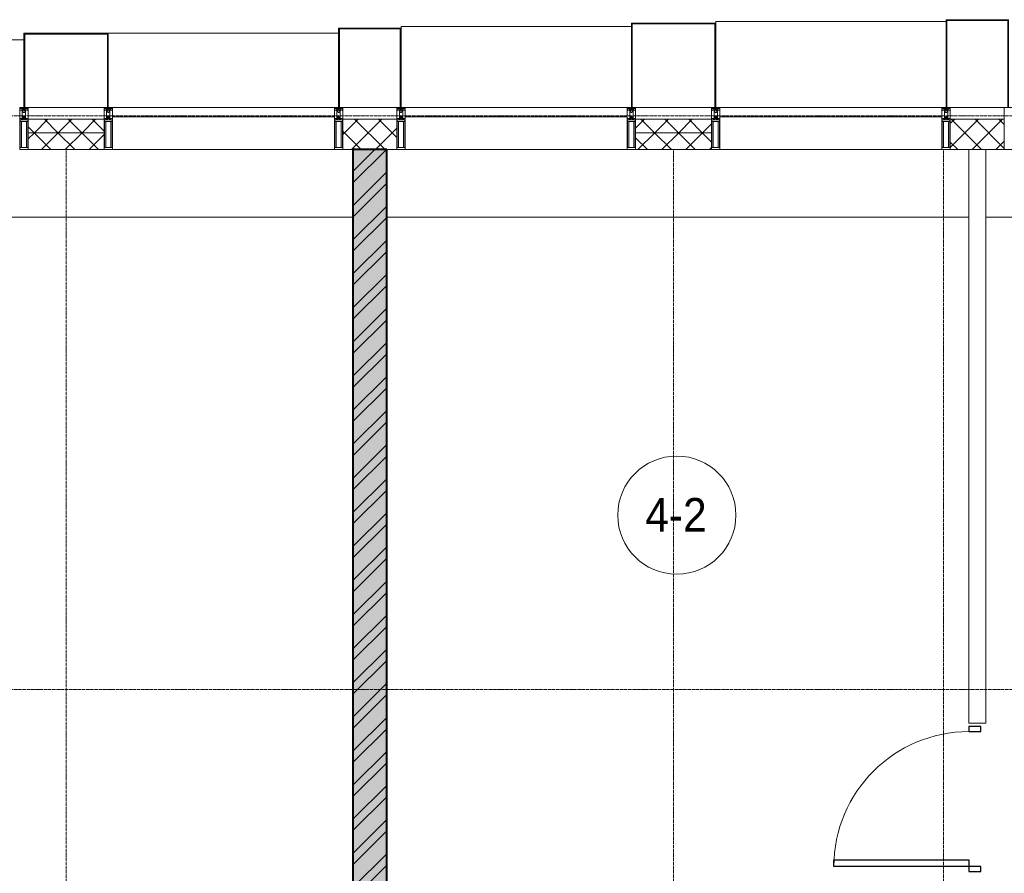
# Model space of a CAD drawing. Header units: millimetres. Extents: x 5617 to 125204, y 7718 to 237738.
# Tile 39 of 71: x 52664 to 58499, y 73110 to 78170. Entities that reach past the tile are written whole.
import ezdxf

# ---------------------------------------------------------------- set-up
doc = ezdxf.new("R2010")
doc.units = ezdxf.units.MM
doc.linetypes.add('ADSK_Линия сетки', pattern=[25, 20, -2.5, 0, -2.5])
doc.linetypes.add('Линия сетки', pattern=[25, 20, -2.5, 0, -2.5])
for name, color, linetype, lineweight in [('Двери', 7, 'Continuous', 18), ('Импосты витража', 7, 'Continuous', 18), ('Колонны', 7, 'Continuous', 18), ('Марки помещений', 7, 'Continuous', 20), ('Оси', 7, 'Continuous', 9), ('Панели витража', 7, 'Continuous', 18), ('Перекрытия', 7, 'Continuous', 18), ('Стены', 7, 'Continuous', 18), ('Стены разрез', 7, 'Continuous', 40), ('Стены штриховка', 7, 'Continuous', 40), ('Элементы узлов', 7, 'Continuous', 18)]:
    doc.layers.add(name, color=color, linetype=linetype, lineweight=lineweight)
doc.styles.add('Arial_3', font='arial.ttf', dxfattribs={"width": 0.9, "height": 200})
pattern_1 = [(45, (0, 0), (-70.71068, 70.71068), []), (135, (0, 0), (-70.71068, -70.71068), [])]

# ---------------------------------------------------------------- blocks, each defined once
blk = doc.blocks.new('A_DOR_Door - Вн_3_Одинарная_900x2100-2814948-МКСС_K3_L26__85_950_')
at = {"layer": 'Двери', "color": 254, "lineweight": 30, "true_color": 0xcccccc}
for p, q in [((-400, 50), (-400, 850)), ((-400, 850), (-360, 850)), ((-400, 50), (-400, 850)), ((-360, 850), (-360, 50)), ((-430, 50), (-430, -20)), ((-400, 50), (-430, 50)), ((-360, 50), (-400, 50)), ((-400, -20), (-400, 50)), ((430, 50), (400, 50)), ((400, 50), (400, -20)), ((430, -20), (430, 50)), ((-430, -20), (-400, -20)), ((400, -20), (430, -20))]:
    blk.add_line(p, q, dxfattribs=at)
at = {"layer": 'Двери', "color": 254, "lineweight": 9, "true_color": 0xe5e5e5}
blk.add_arc((-400, 50), 800, 360, 90, dxfattribs=at)
blk = doc.blocks.new('135_SLK_K3_AR_rvt-1-МКСС_K3_L26__85_950_')
at = {"layer": 'Стены разрез', "lineweight": 9, "true_color": 0xcccccc}
h = blk.add_hatch(dxfattribs=at)
h.set_pattern_fill('FP_1', color=254, style=0, pattern_type=2)
h.set_pattern_definition([(50, (0, 0), (218.62117, -19.1268), [22.86, -251.46]), (355, (0, 0), (-42.29187, 229.2684), [18.288, -201.168]), (100.451, (18.22, -1.6), (176.33107, 210.13963), [19.428, -213.708]), (46.184, (0, 60.96), (325.29495, -50.45164), [34.29, -377.19]), (96.636, (27.1, 56.76), (284.883, 296.91266), [29.142, -320.562]), (351.184, (0, 60.96), (284.8858, 296.9107), [27.432, -301.752]), (21, (30.48, 45.72), (181.93753, -122.71832), [22.86, -251.46]), (326, (30.48, 45.72), (74.16223, 221.0262), [18.288, -201.168]), (71.451, (45.64, 35.5), (256.10035, 98.30526), [19.428, -213.708]), (37.5, (0, 0), (3.70639, 101.465895), [3.353, -195.377, 3.353, -200.863, -201.93]), (37.5, (0, 0), (3.70639, 101.465895), [-402.946, 3.353, -198.577]), (7.5, (0, 0), (80.18358, 120.21653), [3.353, -113.081, 3.353, -190.805, -76.962]), (7.5, (0, 0), (80.18358, 120.21653), [-310.591, 3.353, -73.609]), (327.5, (-67.97, 0), (162.708646, -6.87497), [3.353, -72.847, 3.353, -234.391, -315.468]), (327.5, (-67.97, 0), (162.708646, -6.87497), [-313.944, 3.353, -312.115]), (317.5, (-98.45, 0), (177.75468, 30.51183), [3.353, -95.707, 3.353, -154.534, -224.028]), (317.5, (-98.45, 0), (177.75468, 30.51183), [-256.946, 3.353, -220.675])])
h.paths.add_polyline_path([(91850, 71020), (91850, 77400), (91650, 77400), (91650, 71020)])
h = blk.add_hatch(dxfattribs=at)
h.set_pattern_fill('FP_3', color=254, style=0, pattern_type=2)
h.set_pattern_definition([(45, (0, 0), (-101.02788, 101.02788), []), (45, (67.35, 0), (-101.02788, 101.02788), [])])
h.paths.add_polyline_path([(91850, 71020), (91850, 77400), (91650, 77400), (91650, 71020)])
at = {"layer": 'Перекрытия', "color": 254, "true_color": 0xcccccc}
for p, q in [((91650, 77000), (86350, 77000)), ((93350, 77000), (91850, 77000)), ((93750, 77000), (93350, 77000)), ((95300, 77000), (93750, 77000)), ((96950, 77000), (95400, 77000))]:
    blk.add_line(p, q, dxfattribs=at)
at = {"layer": 'Стены', "color": 254, "true_color": 0xcccccc}
for p, q in [((95300, 74000), (95300, 77400)), ((95400, 77400), (95400, 74000)), ((95300, 74000), (95400, 74000))]:
    blk.add_line(p, q, dxfattribs=at)
at = {"layer": 'Стены разрез', "color": 254, "true_color": 0xcccccc}
for p, q in [((91650, 77400), (91650, 71020)), ((91850, 77400), (91650, 77400)), ((91850, 71020), (91850, 77400))]:
    blk.add_line(p, q, dxfattribs=at)
at = {"layer": 'Двери', "color": 254, "lineweight": 18, "true_color": 0xe5e5e5, "rotation": 89.99999999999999}
blk.add_blockref('A_DOR_Door - Вн_3_Одинарная_900x2100-2814948-МКСС_K3_L26__85_950_', (95350, 73550), dxfattribs=at)
blk = doc.blocks.new('System Panel - A_PAN_Glass П-1_1-6513572-МКСС_K3_L26__85_950_')
at = {"layer": 'Панели витража', "color": 254, "lineweight": 5, "true_color": 0xcccccc}
for p, q in [((657.5, 55), (-657.5, 55)), ((-657.5, 55), (-657.5, 0)), ((-657.5, 0), (657.5, 0)), ((657.5, 0), (657.5, 55))]:
    blk.add_line(p, q, dxfattribs=at)
blk = doc.blocks.new('Rectangular Mullion - R_StandardFrame_50Wx250H-5562310-МКСС_K3_L26__85_950_')
at = {"layer": 'Импосты витража', "color": 254, "lineweight": 5, "true_color": 0xcccccc}
blk.add_line((95560, 77400), (96875, 77400), dxfattribs=at)
blk = doc.blocks.new('Rectangular Mullion - 50Wx250H-2623690-МКСС_K3_L26__85_950_')
at = {"layer": 'Элементы узлов', "color": 254, "lineweight": 5, "true_color": 0xcccccc}
for p, q in [((-25, 65.2), (-25, 250)), ((-25, 250), (0, 250)), ((-23, 237.3), (0, 237.3)), ((-23, 237.3), (-23, 73.6)), ((-14.9, 84), (-14.9, 237.3)), ((25, 250), (0, 250)), ((23, 237.3), (0, 237.3)), ((14.9, 84), (14.9, 237.3)), ((23, 237.3), (23, 73.6)), ((25, 65.2), (25, 250)), ((-14, 65.2), (-25, 65.2)), ((0, 84), (-23, 84)), ((-0.5, 73.6), (-23, 73.6)), ((-14, 71.3), (-14, 65.2)), ((-10, 71.3), (-14, 71.3)), ((-10, 53), (-10, 71.3)), ((-7, 65.2), (-5.9, 67.3)), ((-7, 65.2), (-7, 54.7)), ((-4.1, 67.3), (-5.9, 67.3)), ((-4.1, 67.3), (-2.9, 65.1)), ((-2.9, 65.1), (-2.9, 54.6)), ((0, 84), (23, 84)), ((0.5, 73.6), (23, 73.6)), ((4.1, 67.3), (2.9, 65.1)), ((2.9, 65.1), (2.9, 54.6)), ((4.1, 67.3), (5.9, 67.3)), ((7, 65.2), (5.9, 67.3)), ((7, 65.2), (7, 54.7)), ((10, 71.3), (14, 71.3)), ((10, 53), (10, 71.3)), ((14, 71.3), (14, 65.2)), ((14, 65.2), (25, 65.2)), ((-23.8, 14.6), (-25, 14.2)), ((-25, 0), (-25, 14.2)), ((-22.3, 17), (-23.8, 17)), ((-23.8, 17), (-23.8, 14.6)), ((-22.5, 10.6), (-23.8, 14.6)), ((-22.5, 10.6), (-23.7, 9.9)), ((-23.7, 1.3), (-23.7, 9.9)), ((-23.7, 1.3), (-11.8, 1.3)), ((-23.2, 10.2), (-22.5, 8)), ((-22.5, 8), (-22.5, 4.5)), ((-21.3, 4.5), (-22.5, 4.5)), ((-22.3, 17), (-22.3, 16)), ((-22.3, 16), (-21.3, 16)), ((-19, 17.6), (-21.3, 16)), ((-21.3, 4.5), (-21.3, 6.5)), ((-21.3, 6.5), (-14.2, 6.5)), ((-18.4, 16.6), (-19, 17.6)), ((-7.4, 16.6), (-18.4, 16.6)), ((-14.2, 6.5), (-14.2, 4.5)), ((-13.2, 4.5), (-14.2, 4.5)), ((-13.2, 4.5), (-12.2, 7.2)), ((-12.7, 7.6), (-11.3, 11.4)), ((-12.7, 7.6), (-11.8, 6.9)), ((-12.2, 9), (-12.2, 14.8)), ((-12.2, 14.8), (0, 14.8)), ((-11.8, 1.3), (-11.8, 6.9)), ((-10.5, 11.2), (-11.3, 11.4)), ((-10.5, 1.5), (-10.5, 11.2)), ((-4.8, 1.5), (-10.5, 1.5)), ((-8.7, 53), (-10, 53)), ((-10, 53), (-10, 17)), ((-10, 17), (-7.5, 17)), ((-8.7, 53), (-7, 54.7)), ((-8.5, 23), (-1.5, 30)), ((-8.5, 18.5), (-8.5, 23)), ((-7.5, 18.5), (-8.5, 18.5)), ((-7.5, 17), (-7.5, 18.5)), ((-7.4, 18), (-7.4, 16.6)), ((-2.6, 18), (-7.4, 18)), ((0, 8), (-4.8, 8)), ((-4.8, 1.5), (-4.8, 8)), ((-1.3, 53), (-2.9, 54.6)), ((-2.6, 18), (-2.6, 16.8)), ((-2.6, 16.8), (0, 16.8)), ((-1.5, 30), (0, 30)), ((0, 53), (-1.3, 53)), ((0, 53), (1.3, 53)), ((1.5, 30), (0, 30)), ((2.6, 16.8), (0, 16.8)), ((0, 14.8), (0, 16.8)), ((0, 14.8), (0, 16.8)), ((12.2, 14.8), (0, 14.8)), ((0, 0), (0, 8)), ((0, 8), (4.8, 8)), ((0, 0), (0, 8)), ((1.3, 53), (2.9, 54.6)), ((8.5, 23), (1.5, 30)), ((2.6, 18), (2.6, 16.8)), ((2.6, 18), (7.4, 18)), ((4.8, 1.5), (4.8, 8)), ((4.8, 1.5), (10.5, 1.5)), ((8.7, 53), (7, 54.7)), ((7.4, 18), (7.4, 16.6)), ((7.4, 16.6), (18.4, 16.6)), ((7.5, 18.5), (8.5, 18.5)), ((7.5, 17), (7.5, 18.5)), ((10, 17), (7.5, 17)), ((8.5, 18.5), (8.5, 23)), ((8.7, 53), (10, 53)), ((10, 53), (10, 17)), ((10.5, 11.2), (11.3, 11.4)), ((10.5, 1.5), (10.5, 11.2)), ((12.7, 7.6), (11.3, 11.4)), ((12.7, 7.6), (11.8, 6.9)), ((11.8, 1.3), (11.8, 6.9)), ((23.7, 1.3), (11.8, 1.3)), ((12.2, 9), (12.2, 14.8)), ((13.2, 4.5), (12.2, 7.2)), ((13.2, 4.5), (14.2, 4.5)), ((21.3, 6.5), (14.2, 6.5)), ((14.2, 6.5), (14.2, 4.5)), ((18.4, 16.6), (19, 17.6)), ((19, 17.6), (21.3, 16)), ((22.3, 16), (21.3, 16)), ((21.3, 4.5), (21.3, 6.5)), ((21.3, 4.5), (22.5, 4.5)), ((22.3, 17), (22.3, 16)), ((22.3, 17), (23.8, 17)), ((22.5, 10.6), (23.8, 14.6)), ((22.5, 10.6), (23.7, 9.9)), ((23.2, 10.2), (22.5, 8)), ((22.5, 8), (22.5, 4.5)), ((23.7, 1.3), (23.7, 9.9)), ((23.8, 17), (23.8, 14.6)), ((23.8, 14.6), (25, 14.2)), ((25, 0), (25, 14.2)), ((-25, 0), (0, 0)), ((25, 0), (0, 0))]:
    blk.add_line(p, q, dxfattribs=at)
for centre, start, end in [((-0.5, 73.1), 360, 90), ((0.5, 73.1), 90, 180)]:
    blk.add_arc(centre, 0.5, start, end, dxfattribs=at)
blk = doc.blocks.new('Rectangular Mullion - R_StandardFrame_50Wx250H-V42-МКСС_K3_L26__85_950_')
at = {"layer": 'Импосты витража', "color": 254, "lineweight": 5, "true_color": 0xcccccc}
for p, q in [((-25, -250), (-25, 0)), ((-25, 0), (0, 0)), ((5, 0), (25, 0)), ((25, 0), (25, -250)), ((25, -250), (-25, -250))]:
    blk.add_line(p, q, dxfattribs=at)
blk = doc.blocks.new('Rectangular Mullion - R_StandardFrame_50Wx250H-4667491-МКСС_K3_L26__85_950_')
at = {"layer": 'Импосты витража', "color": 254, "lineweight": 5, "true_color": 0xcccccc}
for p, q in [((-25, -250), (-25, 0)), ((-25, 0), (-5, 0)), ((0, 0), (25, 0)), ((25, 0), (25, -250)), ((25, -250), (-25, -250))]:
    blk.add_line(p, q, dxfattribs=at)
blk = doc.blocks.new('System Panel - A_PAN_Glass-6438400-МКСС_K3_L26__85_950_')
at = {"layer": 'Панели витража', "color": 254, "lineweight": 5, "true_color": 0xcccccc}
for p, q in [((657.5, 55), (-657.5, 55)), ((-657.5, 55), (-657.5, 0)), ((657.5, 0), (657.5, 55)), ((-657.5, 0), (657.5, 0))]:
    blk.add_line(p, q, dxfattribs=at)
blk = doc.blocks.new('A_OGR_PAN_Отлив - A_OGR_PAN_Отлив-5717175-МКСС_K3_L26__85_950_')
at = {"layer": 'Колонны', "color": 254, "lineweight": 5, "true_color": 0xcccccc}
blk.add_line((682.5, 400), (-682.5, 400), dxfattribs=at)
blk = doc.blocks.new('A_OGR_PAN_Отлив - A_OGR_PAN_Отлив-5717185-МКСС_K3_L26__85_950_')
at = {"layer": 'Колонны', "color": 254, "lineweight": 5, "true_color": 0xcccccc}
blk.add_line((682.5, 440), (-682.5, 440), dxfattribs=at)
blk = doc.blocks.new('A_OGR_PAN_Отлив - A_OGR_PAN_Отлив-5717255-МКСС_K3_L26__85_950_')
at = {"layer": 'Колонны', "color": 254, "lineweight": 5, "true_color": 0xcccccc}
for p in [(682.5, 480), (-682.5, 470)]:
    blk.add_line(p, (-682.5, 480), dxfattribs=at)
blk = doc.blocks.new('A_OGR_PAN_Отлив - A_OGR_PAN_Отлив-5727054-МКСС_K3_L26__85_950_')
at = {"layer": 'Колонны', "color": 254, "lineweight": 5, "true_color": 0xcccccc}
for p in [(682.5, 510), (-682.5, 500)]:
    blk.add_line(p, (-682.5, 510), dxfattribs=at)
blk = doc.blocks.new('A_SLK_PAN_Type1 - Прямой тип панели-5878785-МКСС_K3_L26__85_950_')
at = {"layer": 'Колонны', "color": 254, "lineweight": 5, "true_color": 0xcccccc}
for p, q in [((-185, 470), (185, 470)), ((-185, 0), (-185, 470)), ((185, 470), (185, 0)), ((-180, 465), (-180, 0)), ((180, 465), (-180, 465)), ((180, 0), (180, 465)), ((-180, 0), (-185, 0)), ((-160, 0), (160, 0)), ((185, 0), (180, 0))]:
    blk.add_line(p, q, dxfattribs=at)
blk = doc.blocks.new('A_SLK_PAN_Type1 - Прямой тип панели-5878786-МКСС_K3_L26__85_950_')
at = {"layer": 'Колонны', "color": 254, "lineweight": 5, "true_color": 0xcccccc}
for p, q in [((-185, 520), (185, 520)), ((-185, 0), (-185, 520)), ((-180, 515), (-180, 0)), ((180, 515), (-180, 515)), ((180, 0), (180, 515)), ((185, 520), (185, 0)), ((-180, 0), (-185, 0)), ((-160, 0), (160, 0)), ((185, 0), (180, 0))]:
    blk.add_line(p, q, dxfattribs=at)
blk = doc.blocks.new('A_SLK_PAN_Type1 - Прямой тип панели-5878790-МКСС_K3_L26__85_950_')
at = {"layer": 'Колонны', "color": 254, "lineweight": 5, "true_color": 0xcccccc}
for p, q in [((-250, 440), (250, 440)), ((-250, 0), (-250, 440)), ((-245, 435), (-245, 0)), ((245, 435), (-245, 435)), ((245, 0), (245, 435)), ((250, 440), (250, 0)), ((-245, 0), (-250, 0)), ((-225, 0), (225, 0)), ((250, 0), (245, 0))]:
    blk.add_line(p, q, dxfattribs=at)
blk = doc.blocks.new('A_SLK_PAN_Type1 - Прямой тип панели-5878791-МКСС_K3_L26__85_950_')
at = {"layer": 'Колонны', "color": 254, "lineweight": 5, "true_color": 0xcccccc}
for p, q in [((-250, 500), (250, 500)), ((-250, 0), (-250, 500)), ((-245, 495), (-245, 0)), ((245, 495), (-245, 495)), ((245, 0), (245, 495)), ((250, 500), (250, 0)), ((-245, 0), (-250, 0)), ((-225, 0), (225, 0)), ((250, 0), (245, 0))]:
    blk.add_line(p, q, dxfattribs=at)
blk = doc.blocks.new('135_SLK_K3_AR_FCD_rvt-1-МКСС_K3_L26__85_950_')
at = {"layer": 'Стены разрез', "lineweight": 5, "true_color": 0xcccccc}
h = blk.add_hatch(dxfattribs=at)
h.set_pattern_fill('FP_5', color=254, style=0, pattern_type=2)
h.set_pattern_definition(pattern_1)
h.paths.add_polyline_path([(89725, 77500), (90175, 77500), (90175, 77580), (89725, 77580)])
h = blk.add_hatch(dxfattribs=at)
h.set_pattern_fill('FP_5', color=254, style=0, pattern_type=2)
h.set_pattern_definition(pattern_1)
h.paths.add_polyline_path([(91590, 77400), (91910, 77400), (91910, 77580), (91590, 77580)])
h = blk.add_hatch(dxfattribs=at)
h.set_pattern_fill('FP_5', color=254, style=0, pattern_type=2)
h.set_pattern_definition(pattern_1)
h.paths.add_polyline_path([(93325, 77500), (93775, 77500), (93775, 77580), (93325, 77580)])
h = blk.add_hatch(dxfattribs=at)
h.set_pattern_fill('FP_5', color=254, style=0, pattern_type=2)
h.set_pattern_definition(pattern_1)
h.paths.add_polyline_path([(95190, 77400), (95510, 77400), (95510, 77580), (95190, 77580)])
h = blk.add_hatch(dxfattribs=at)
h.set_pattern_fill('FP_5', color=254, style=0, pattern_type=2)
h.set_pattern_definition(pattern_1)
h.paths.add_polyline_path([(89725, 77400), (90175, 77400), (90175, 77500), (89725, 77500)])
h = blk.add_hatch(dxfattribs=at)
h.set_pattern_fill('FP_5', color=254, style=0, pattern_type=2)
h.set_pattern_definition(pattern_1)
h.paths.add_polyline_path([(93325, 77400), (93775, 77400), (93775, 77500), (93325, 77500)])
at = {"layer": 'Стены разрез', "color": 254, "lineweight": 9, "true_color": 0xcccccc}
for p, q in [((90175, 77580), (89725, 77580)), ((89725, 77580), (89725, 77400)), ((90175, 77400), (90175, 77580)), ((91910, 77580), (91590, 77580)), ((91590, 77580), (91590, 77400)), ((91910, 77400), (91910, 77580)), ((93775, 77580), (93325, 77580)), ((93325, 77580), (93325, 77400)), ((93775, 77400), (93775, 77580)), ((95510, 77580), (95190, 77580)), ((95190, 77580), (95190, 77400)), ((95510, 77400), (95510, 77580)), ((89725, 77400), (90175, 77400)), ((91590, 77400), (91910, 77400)), ((93325, 77400), (93775, 77400)), ((95190, 77400), (95510, 77400))]:
    blk.add_line(p, q, dxfattribs=at)
at = {"layer": 'Стены штриховка', "color": 254, "lineweight": 9, "true_color": 0xcccccc}
for p, q in [((89725, 77500), (90175, 77500)), ((93325, 77500), (93775, 77500))]:
    blk.add_line(p, q, dxfattribs=at)
at = {"layer": 'Импосты витража', "color": 254, "lineweight": 5, "true_color": 0xcccccc, "rotation": 180}
for p in [(89700, 77650), (90200, 77650), (91565, 77650), (91935, 77650), (93300, 77650), (93800, 77650), (95165, 77650)]:
    blk.add_blockref('Rectangular Mullion - 50Wx250H-2623690-МКСС_K3_L26__85_950_', p, dxfattribs=at)
at = {"layer": 'Импосты витража', "color": 254, "lineweight": 5, "true_color": 0xcccccc, "extrusion": (0, 0, -1)}
for name, p in [('Rectangular Mullion - R_StandardFrame_50Wx250H-4667491-МКСС_K3_L26__85_950_', (-89700, 77650)), ('Rectangular Mullion - R_StandardFrame_50Wx250H-V42-МКСС_K3_L26__85_950_', (-90200, 77650)), ('Rectangular Mullion - R_StandardFrame_50Wx250H-4667491-МКСС_K3_L26__85_950_', (-91565, 77650)), ('Rectangular Mullion - R_StandardFrame_50Wx250H-V42-МКСС_K3_L26__85_950_', (-91935, 77650)), ('Rectangular Mullion - R_StandardFrame_50Wx250H-4667491-МКСС_K3_L26__85_950_', (-93300, 77650)), ('Rectangular Mullion - R_StandardFrame_50Wx250H-V42-МКСС_K3_L26__85_950_', (-93800, 77650)), ('Rectangular Mullion - R_StandardFrame_50Wx250H-4667491-МКСС_K3_L26__85_950_', (-95165, 77650)), ('Rectangular Mullion - R_StandardFrame_50Wx250H-V42-МКСС_K3_L26__85_950_', (-95535, 77650))]:
    blk.add_blockref(name, p, dxfattribs=at)
at = {"layer": 'Импосты витража', "color": 254, "lineweight": 5, "true_color": 0xcccccc}
for p in [(-5335, 0), (-3600, 0), (-1735, 0)]:
    blk.add_blockref('Rectangular Mullion - R_StandardFrame_50Wx250H-5562310-МКСС_K3_L26__85_950_', p, dxfattribs=at)
at = {"layer": 'Колонны', "color": 254, "lineweight": 5, "true_color": 0xcccccc}
for name, p in [('A_SLK_PAN_Type1 - Прямой тип панели-5878791-МКСС_K3_L26__85_950_', (93550, 77650)), ('A_OGR_PAN_Отлив - A_OGR_PAN_Отлив-5727054-МКСС_K3_L26__85_950_', (94482.5, 77650)), ('A_SLK_PAN_Type1 - Прямой тип панели-5878786-МКСС_K3_L26__85_950_', (95350, 77650)), ('A_SLK_PAN_Type1 - Прямой тип панели-5878790-МКСС_K3_L26__85_950_', (89950, 77650)), ('A_OGR_PAN_Отлив - A_OGR_PAN_Отлив-5717185-МКСС_K3_L26__85_950_', (90882.5, 77650)), ('A_SLK_PAN_Type1 - Прямой тип панели-5878785-МКСС_K3_L26__85_950_', (91750, 77650)), ('A_OGR_PAN_Отлив - A_OGR_PAN_Отлив-5717255-МКСС_K3_L26__85_950_', (92617.5, 77650)), ('A_OGR_PAN_Отлив - A_OGR_PAN_Отлив-5717175-МКСС_K3_L26__85_950_', (89017.5, 77650))]:
    blk.add_blockref(name, p, dxfattribs=at)
at = {"layer": 'Панели витража', "color": 254, "lineweight": 5, "true_color": 0xcccccc, "rotation": 180}
for name, p in [('System Panel - A_PAN_Glass П-1_1-6513572-МКСС_K3_L26__85_950_', (90882.5, 77650)), ('System Panel - A_PAN_Glass П-1_1-6513572-МКСС_K3_L26__85_950_', (92617.5, 77650)), ('System Panel - A_PAN_Glass-6438400-МКСС_K3_L26__85_950_', (94482.5, 77650))]:
    blk.add_blockref(name, p, dxfattribs=at)
blk = doc.blocks.new('050_Марка_Помещение - Номер-620969-МКСС_K3_L26__85_950_')
at = {"layer": 'Марки помещений'}
blk.add_circle((0, 0), 3.5, dxfattribs=at)

msp = doc.modelspace()

# ---------------------------------------------------------------- linework, layer by layer
at = {"layer": 'Оси', "linetype": 'ADSK_Линия сетки'}
for p, q in [((87439.2, 77600), (26968.8, 77600)), ((87439.2, 74200), (26968.8, 74200))]:
    msp.add_line(p, q, dxfattribs=at)
at = {"layer": 'Оси', "linetype": 'Линия сетки'}
for p, q in [((52939.2, 55989.9), (52939.2, 77400)), ((56539.2, 55989.9), (56539.2, 77400)), ((58139.2, 55989.9), (58139.2, 77400))]:
    msp.add_line(p, q, dxfattribs=at)

# ---------------------------------------------------------------- block references
at = {"lineweight": 5}
for name in ['135_SLK_K3_AR_FCD_rvt-1-МКСС_K3_L26__85_950_', '135_SLK_K3_AR_rvt-1-МКСС_K3_L26__85_950_']:
    msp.add_blockref(name, (-37010.8, 0), dxfattribs=at)
at = {"layer": 'Марки помещений', "xscale": 99.99999999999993, "yscale": 99.99999999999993, "zscale": 99.99999999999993}
msp.add_blockref('050_Марка_Помещение - Номер-620969-МКСС_K3_L26__85_950_', (56558.4, 75233.1), dxfattribs=at)

# ---------------------------------------------------------------- texts
at = {"layer": 'Марки помещений', "lineweight": 9, "insert": (56371.8, 75334.8), "char_height": 200, "width": 447.342, "attachment_point": 1, "style": 'Arial_3'}
msp.add_mtext('4-2', dxfattribs=at)

doc.saveas('drawing.dxf')
